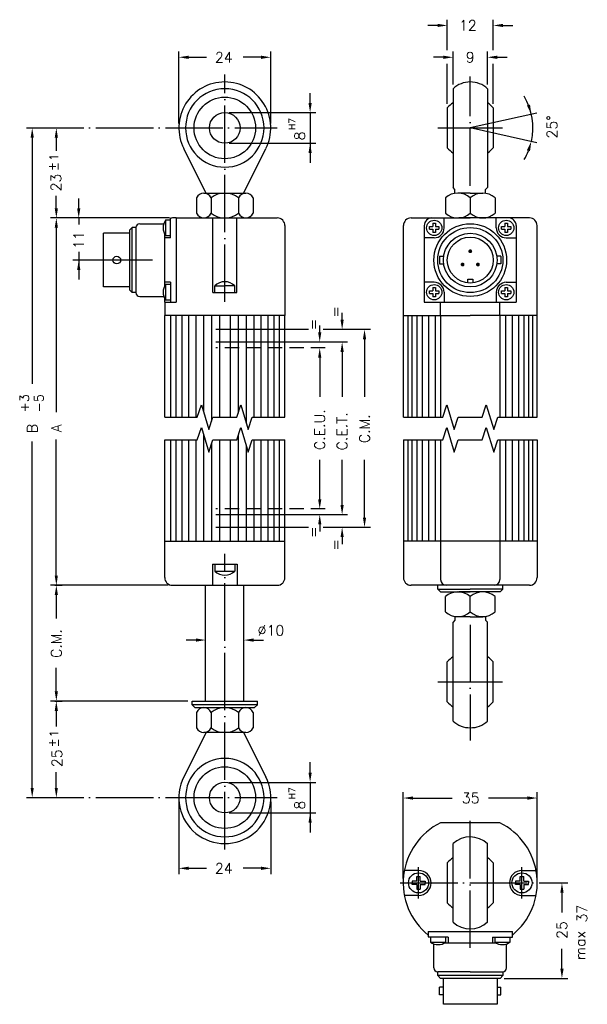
# Model space of a CAD drawing. Extents: x 3 to 102, y 33 to 204.
import ezdxf

# ---------------------------------------------------------------- set-up
doc = ezdxf.new("R2010")
doc.units = 0
doc.header["$LTSCALE"] = 10
doc.header["$MEASUREMENT"] = 0
doc.linetypes.add('HIDDEN', pattern=[0.375, 0.25, -0.125])
doc.linetypes.add('TP', pattern=[1.2, 1, -0.1, 0, -0.1])
doc.layers.get('0').update_dxf_attribs({"linetype": 'CONTINUOUS'})
doc.layers.add('QUOTE', color=7, linetype='CONTINUOUS')
doc.styles.add('DEM1', font='ROMANS', dxfattribs={"height": 1.7})
doc.styles.add('DEM2', font='romans', dxfattribs={"height": 2.8})

msp = doc.modelspace()

# ---------------------------------------------------------------- linework, layer by layer
for p, q in [((77.54, 199.09), (77.54, 204.42)), ((85.54, 199.09), (85.54, 204.42)), ((75.84, 203.42), (74.14, 203.42)), ((87.24, 203.42), (88.94, 203.42)), ((30.8, 186.33), (30.8, 198.88)), ((46.8, 186.33), (46.8, 198.88)), ((78.54, 193.16), (78.54, 198.88)), ((84.54, 193.16), (84.54, 198.88)), ((32.5, 197.88), (35.6, 197.88)), ((45.1, 197.88), (42, 197.88)), ((76.84, 197.88), (75.14, 197.88)), ((86.24, 197.88), (87.94, 197.88)), ((77.54, 189.8), (77.54, 196.72)), ((85.54, 189.8), (85.54, 196.72)), ((78.54, 192.41), (78.54, 175.2)), ((84.54, 192.41), (84.54, 175.2)), ((53.66, 189.94), (53.66, 191.63)), ((77.54, 189.05), (77.54, 182.1)), ((85.54, 189.05), (85.54, 182.1)), ((39.55, 188.24), (54.66, 188.24)), ((53.66, 188.24), (53.66, 179.51)), ((93.14, 188.15), (81.54, 185.58)), ((75.91, 185.58), (87.15, 185.58)), ((93.14, 183), (81.54, 185.58)), ((5.27, 183.88), (5.27, 141.02)), ((9.47, 183.88), (9.47, 181.6)), ((35.57, 174.24), (31.66, 181.97)), ((39.55, 182.91), (54.66, 182.91)), ((42.04, 174.24), (45.94, 181.97)), ((53.66, 181.21), (53.66, 179.51)), ((78.87, 174.86), (78.54, 175.2)), ((78.87, 174.2), (78.87, 174.86)), ((84.2, 174.86), (84.54, 175.2)), ((84.2, 174.2), (84.2, 174.86)), ((9.47, 171.61), (9.47, 173.74)), ((13.37, 171.61), (13.37, 173.31)), ((33.87, 173.41), (33.87, 170.74)), ((35.14, 174.24), (42.47, 174.24)), ((36.4, 173.41), (36.4, 170.74)), ((41.2, 173.41), (41.2, 170.74)), ((43.74, 173.41), (43.74, 170.74)), ((77.2, 173.41), (77.2, 170.74)), ((81.54, 174.24), (79.37, 174.24)), ((81.54, 174.24), (83.7, 174.24)), ((81.54, 173.41), (81.54, 170.74)), ((85.87, 173.41), (85.87, 170.74)), ((29.15, 169.91), (8.47, 169.91)), ((13.37, 169.91), (13.37, 168.76)), ((29.34, 166.44), (29.34, 169.87)), ((30.34, 169.91), (29.67, 169.91)), ((30.34, 169.91), (38.8, 169.91)), ((30.34, 169.91), (30.34, 155.24)), ((36.74, 156.91), (36.74, 169.91)), ((38.8, 169.91), (47.94, 169.91)), ((40.87, 156.91), (40.87, 169.91)), ((71.23, 169.91), (81.54, 169.91)), ((77, 168.18), (77, 169.91)), ((81.54, 169.91), (79.54, 169.91)), ((91.85, 169.91), (81.54, 169.91)), ((86.07, 168.18), (86.07, 169.91)), ((9.47, 168.21), (9.47, 136.1)), ((22.67, 168.24), (22.19, 167.76)), ((22.67, 156.91), (22.67, 168.24)), ((23.34, 168.24), (22.67, 168.24)), ((23.34, 168.24), (23.34, 156.91)), ((24, 168.91), (28.18, 168.91)), ((29.34, 169.51), (28.5, 169.51)), ((28.5, 169.51), (28.5, 166.84)), ((49.27, 168.58), (49.27, 152.91)), ((69.89, 135.25), (69.89, 168.58)), ((73.54, 168.58), (73.54, 155.24)), ((74.46, 167.95), (74.46, 168.4)), ((74.46, 168.4), (75.05, 168.4)), ((74.46, 167.95), (75.05, 167.95)), ((75.05, 168.99), (75.5, 168.99)), ((75.05, 168.99), (75.05, 168.4)), ((75.05, 167.95), (75.05, 167.37)), ((75.5, 168.99), (75.5, 168.4)), ((75.5, 168.4), (76.08, 168.4)), ((75.5, 167.95), (76.08, 167.95)), ((75.5, 167.95), (75.5, 167.37)), ((76.08, 168.4), (76.08, 167.95)), ((86.99, 167.95), (86.99, 168.4)), ((86.99, 168.4), (87.58, 168.4)), ((86.99, 167.95), (87.58, 167.95)), ((87.58, 168.99), (88.03, 168.99)), ((87.58, 168.99), (87.58, 168.4)), ((87.58, 167.95), (87.58, 167.37)), ((88.03, 168.99), (88.03, 168.4)), ((88.03, 168.4), (88.61, 168.4)), ((88.03, 167.95), (88.61, 167.95)), ((88.03, 167.95), (88.03, 167.37)), ((88.61, 168.4), (88.61, 167.95)), ((89.54, 168.58), (89.54, 155.24)), ((93.18, 135.25), (93.18, 168.58)), ((17.67, 157.91), (17.67, 167.24)), ((22.19, 167.24), (17.67, 167.24)), ((22.19, 167.76), (22.19, 157.39)), ((28.34, 158.06), (28.34, 167.1)), ((29.34, 166.44), (28.34, 166.44)), ((28.5, 166.84), (29.34, 166.84)), ((75.27, 166.44), (73.54, 166.44)), ((75.5, 167.37), (75.05, 167.37)), ((88.03, 167.37), (87.58, 167.37)), ((87.8, 166.44), (89.54, 166.44)), ((13.37, 164.01), (13.37, 159.18)), ((76.2, 163.24), (76.92, 163.24)), ((76.2, 163.24), (76.2, 161.91)), ((86.87, 163.24), (86.16, 163.24)), ((86.87, 163.24), (86.87, 161.91)), ((26.2, 162.58), (12.37, 162.58)), ((76.2, 161.91), (76.92, 161.91)), ((86.87, 161.91), (86.16, 161.91)), ((22.19, 157.91), (17.67, 157.91)), ((29.34, 158.71), (28.34, 158.71)), ((28.5, 158.31), (28.5, 155.64)), ((29.34, 158.31), (28.5, 158.31)), ((29.34, 158.71), (29.34, 155.24)), ((37.05, 158.11), (38.8, 158.11)), ((37.05, 156.91), (37.05, 158.11)), ((40.55, 158.11), (38.8, 158.11)), ((40.55, 156.91), (40.55, 158.11)), ((75.27, 158.71), (73.54, 158.71)), ((75.05, 157.79), (75.05, 157.2)), ((75.05, 157.79), (75.5, 157.79)), ((75.5, 157.79), (75.5, 157.2)), ((81.1, 159.27), (81.97, 159.27)), ((81.1, 158.6), (81.1, 159.27)), ((81.97, 159.27), (81.97, 158.6)), ((87.58, 157.79), (88.03, 157.79)), ((87.58, 157.79), (87.58, 157.2)), ((87.8, 158.71), (89.54, 158.71)), ((88.03, 157.79), (88.03, 157.2)), ((22.67, 156.91), (22.19, 157.39)), ((23.34, 156.91), (22.67, 156.91)), ((24, 156.24), (28.18, 156.24)), ((36.74, 156.91), (40.87, 156.91)), ((74.46, 157.2), (75.05, 157.2)), ((74.46, 156.75), (74.46, 157.2)), ((74.46, 156.75), (75.05, 156.75)), ((75.05, 156.75), (75.05, 156.17)), ((75.5, 156.17), (75.05, 156.17)), ((75.5, 157.2), (76.08, 157.2)), ((75.5, 156.75), (75.5, 156.17)), ((75.5, 156.75), (76.08, 156.75)), ((76.08, 157.2), (76.08, 156.75)), ((77, 156.98), (77, 155.24)), ((86.07, 156.98), (86.07, 155.24)), ((86.99, 156.75), (86.99, 157.2)), ((86.99, 157.2), (87.58, 157.2)), ((86.99, 156.75), (87.58, 156.75)), ((87.58, 156.75), (87.58, 156.17)), ((88.03, 156.17), (87.58, 156.17)), ((88.03, 157.2), (88.61, 157.2)), ((88.03, 156.75), (88.61, 156.75)), ((88.03, 156.75), (88.03, 156.17)), ((88.61, 157.2), (88.61, 156.75)), ((28.34, 155.24), (28.34, 155.9)), ((28.34, 155.24), (30.34, 155.24)), ((28.34, 155.24), (28.34, 152.91)), ((28.5, 155.64), (29.34, 155.64)), ((73.54, 155.24), (89.54, 155.24)), ((76.38, 152.91), (76.38, 155.24)), ((86.69, 152.91), (86.69, 155.24)), ((28.34, 135.25), (28.34, 152.91)), ((49.27, 152.91), (28.34, 152.91)), ((29.35, 152.91), (29.35, 135.25)), ((30.28, 152.91), (30.28, 135.25)), ((31.34, 152.91), (31.34, 135.25)), ((32.51, 152.91), (32.51, 135.25)), ((33.76, 152.91), (33.76, 135.25)), ((35.09, 152.91), (35.09, 136.14)), ((36.48, 152.91), (36.48, 134.55)), ((37.89, 152.91), (37.89, 135.25)), ((39.72, 152.91), (39.72, 135.25)), ((41.13, 152.91), (41.13, 135.95)), ((42.51, 152.91), (42.51, 134.36)), ((43.84, 152.91), (43.84, 135.25)), ((45.1, 152.91), (45.1, 135.25)), ((46.27, 152.91), (46.27, 135.25)), ((47.32, 152.91), (47.32, 135.25)), ((48.26, 152.91), (48.26, 135.25)), ((49.27, 135.25), (49.27, 152.91)), ((59.23, 151.79), (59.23, 153.4)), ((69.89, 152.91), (81.54, 152.91)), ((70.67, 152.91), (70.67, 135.25)), ((71.39, 152.91), (71.39, 135.25)), ((72.21, 152.91), (72.21, 135.25)), ((73.16, 152.91), (73.16, 135.25)), ((74.24, 152.91), (74.24, 135.25)), ((75.42, 152.91), (75.42, 135.25)), ((76.38, 152.91), (76.38, 135.25)), ((93.18, 152.91), (81.54, 152.91)), ((86.69, 152.91), (86.69, 135.25)), ((87.66, 152.91), (87.66, 135.25)), ((88.84, 152.91), (88.84, 135.25)), ((89.91, 152.91), (89.91, 135.25)), ((90.87, 152.91), (90.87, 135.25)), ((91.69, 152.91), (91.69, 135.25)), ((92.4, 152.91), (92.4, 135.25)), ((55.33, 149.59), (55.33, 151.2)), ((53.39, 150.5), (37.25, 150.5)), ((64.19, 150.5), (55.95, 150.5)), ((63.13, 149.2), (63.13, 138.75)), ((55.33, 145.82), (55.33, 138.75)), ((59.23, 147.07), (59.23, 138.75)), ((35.09, 132.2), (35.09, 113.65)), ((41.13, 132.01), (41.13, 113.65)), ((5.27, 70.72), (5.27, 130.98)), ((9.47, 107.68), (9.47, 131.33)), ((28.34, 107.31), (28.34, 131.31)), ((29.35, 131.31), (29.35, 113.65)), ((30.28, 131.31), (30.28, 113.65)), ((31.34, 131.31), (31.34, 113.65)), ((32.51, 131.31), (32.51, 113.65)), ((33.76, 131.31), (33.76, 113.65)), ((36.48, 130.6), (36.48, 113.65)), ((37.89, 131.31), (37.89, 113.65)), ((39.72, 131.31), (39.72, 113.65)), ((42.51, 130.41), (42.51, 113.65)), ((43.84, 131.31), (43.84, 113.65)), ((45.1, 131.31), (45.1, 113.65)), ((46.27, 131.31), (46.27, 113.65)), ((47.32, 131.31), (47.32, 113.65)), ((48.26, 131.31), (48.26, 113.65)), ((49.27, 107.31), (49.27, 131.31)), ((69.89, 131.31), (69.89, 107.31)), ((70.67, 131.31), (70.67, 113.65)), ((71.39, 131.31), (71.39, 113.65)), ((72.21, 131.31), (72.21, 113.65)), ((73.16, 131.31), (73.16, 113.65)), ((74.24, 131.31), (74.24, 113.65)), ((75.42, 131.31), (75.42, 113.65)), ((76.38, 131.31), (76.38, 113.65)), ((86.69, 131.31), (86.69, 113.65)), ((87.66, 131.31), (87.66, 113.65)), ((88.84, 131.31), (88.84, 113.65)), ((89.91, 131.31), (89.91, 113.65)), ((90.87, 131.31), (90.87, 113.65)), ((91.69, 131.31), (91.69, 113.65)), ((92.4, 131.31), (92.4, 113.65)), ((93.18, 131.31), (93.18, 107.31)), ((55.33, 120.56), (55.33, 127.81)), ((59.23, 119.56), (59.23, 127.81)), ((63.13, 117.18), (63.13, 127.81)), ((55.33, 116.96), (55.33, 115.36)), ((53.39, 116.06), (37.25, 116.06)), ((64.19, 116.06), (55.95, 116.06)), ((28.34, 113.65), (49.27, 113.65)), ((59.23, 114.76), (59.23, 113.16)), ((93.18, 113.65), (69.89, 113.65)), ((76.38, 113.65), (76.38, 106.98)), ((86.69, 113.65), (86.69, 106.98)), ((36.64, 109.65), (36.64, 105.98)), ((36.64, 109.65), (40.97, 109.65)), ((37.05, 109.65), (37.05, 108.45)), ((37.05, 108.45), (40.55, 108.45)), ((40.55, 109.65), (40.55, 108.45)), ((40.97, 109.65), (40.97, 105.98)), ((28.92, 105.98), (8.47, 105.98)), ((9.22, 105.98), (10.47, 105.98)), ((29.67, 105.98), (47.94, 105.98)), ((35.47, 85.82), (35.47, 105.98)), ((42.13, 85.82), (42.13, 105.98)), ((91.85, 105.98), (71.23, 105.98)), ((75.87, 105.31), (75.87, 105.98)), ((75.87, 105.31), (76.34, 104.85)), ((75.87, 105.31), (81.54, 105.31)), ((76.34, 104.85), (81.54, 104.85)), ((81.54, 104.85), (79.54, 104.85)), ((87.2, 105.31), (81.54, 105.31)), ((86.74, 104.85), (81.54, 104.85)), ((87.2, 105.31), (86.74, 104.85)), ((87.2, 105.31), (87.2, 105.98)), ((9.47, 104.28), (9.47, 100.17)), ((77.2, 101.35), (77.2, 104.01)), ((81.54, 101.35), (81.54, 104.01)), ((85.87, 101.35), (85.87, 104.01)), ((78.87, 99.89), (78.54, 99.56)), ((78.54, 82.35), (78.54, 99.56)), ((78.87, 100.55), (78.87, 99.89)), ((81.54, 100.51), (79.37, 100.51)), ((81.54, 100.51), (83.7, 100.51)), ((84.2, 100.55), (84.2, 99.89)), ((84.2, 99.89), (84.54, 99.56)), ((84.54, 82.35), (84.54, 99.56)), ((33.77, 96.44), (32.07, 96.44)), ((43.83, 96.44), (45.53, 96.44)), ((77.54, 85.7), (77.54, 92.66)), ((85.54, 85.7), (85.54, 92.66)), ((9.47, 87.52), (9.47, 91.63)), ((75.91, 89.18), (87.15, 89.18)), ((32.39, 85.82), (8.47, 85.82)), ((9.22, 85.82), (10.47, 85.82)), ((33.14, 85.82), (44.47, 85.82)), ((33.14, 85.15), (33.14, 85.82)), ((44.47, 85.15), (44.47, 85.82)), ((9.47, 84.12), (9.47, 81.4)), ((44.47, 85.15), (33.14, 85.15)), ((33.14, 85.15), (33.6, 84.68)), ((33.6, 84.68), (44, 84.68)), ((44.47, 85.15), (44, 84.68)), ((33.87, 83.85), (33.87, 81.18)), ((36.4, 83.85), (36.4, 81.18)), ((41.2, 83.85), (41.2, 81.18)), ((43.74, 83.85), (43.74, 81.18)), ((35.57, 80.35), (31.66, 72.62)), ((42.47, 80.35), (35.14, 80.35)), ((42.04, 80.35), (45.94, 72.62)), ((53.66, 73.38), (53.66, 75.17)), ((9.47, 70.72), (9.47, 73.46)), ((39.55, 71.68), (54.66, 71.68)), ((53.66, 71.68), (53.66, 62.95)), ((69.87, 54.93), (69.87, 69.95)), ((71.57, 68.95), (78.38, 68.95)), ((91.5, 68.95), (84.69, 68.95)), ((93.2, 54.93), (93.2, 69.95)), ((30.8, 68.27), (30.8, 55.72)), ((46.8, 68.27), (46.8, 55.72)), ((39.55, 66.35), (54.66, 66.35)), ((86.69, 64.65), (76.38, 64.65)), ((78.54, 47.35), (78.54, 61.01)), ((84.54, 47.35), (84.54, 61.01)), ((32.5, 56.72), (35.6, 56.72)), ((45.1, 56.72), (42, 56.72)), ((72.54, 51.48), (72.54, 56.89)), ((72.54, 51.48), (72.54, 56.89)), ((77.54, 57.66), (77.54, 50.7)), ((85.54, 57.66), (85.54, 50.7)), ((90.54, 51.48), (90.54, 56.89)), ((72.54, 56.35), (70.07, 56.35)), ((72.24, 54.48), (72.24, 55.3)), ((72.24, 55.3), (72.84, 55.3)), ((72.84, 54.48), (72.84, 55.3)), ((90.24, 55.3), (90.84, 55.3)), ((90.24, 54.48), (90.24, 55.3)), ((90.54, 56.35), (93, 56.35)), ((90.84, 54.48), (90.84, 55.3)), ((71.42, 54.48), (71.42, 54.18)), ((72.24, 54.48), (71.42, 54.48)), ((71.42, 53.88), (71.42, 54.18)), ((72.24, 53.88), (71.42, 53.88)), ((72.24, 53.88), (72.24, 53.06)), ((72.84, 54.48), (73.66, 54.48)), ((72.84, 53.88), (73.66, 53.88)), ((72.84, 53.88), (72.84, 53.06)), ((73.66, 54.48), (73.66, 54.18)), ((73.66, 53.88), (73.66, 54.18)), ((90.24, 54.48), (89.42, 54.48)), ((89.42, 54.48), (89.42, 54.18)), ((89.42, 53.88), (89.42, 54.18)), ((90.24, 53.88), (89.42, 53.88)), ((90.24, 53.88), (90.24, 53.06)), ((90.84, 54.48), (91.66, 54.48)), ((90.84, 53.88), (90.84, 53.06)), ((90.84, 53.88), (91.66, 53.88)), ((91.66, 54.48), (91.66, 54.18)), ((91.66, 53.88), (91.66, 54.18)), ((72.54, 52.01), (70.07, 52.01)), ((72.24, 53.06), (72.84, 53.06)), ((90.24, 53.06), (90.84, 53.06)), ((90.54, 52.01), (93, 52.01)), ((97.5, 52.48), (97.5, 49.03)), ((74.2, 45.71), (88.87, 45.71)), ((74.2, 45.71), (74.2, 45.05)), ((77.67, 44.71), (74.25, 44.71)), ((74.6, 44.71), (74.6, 43.88)), ((77.27, 43.88), (77.27, 44.71)), ((77.67, 44.71), (77.67, 43.71)), ((85.4, 44.71), (85.4, 43.71)), ((85.4, 44.71), (88.87, 44.71)), ((85.8, 44.71), (85.8, 43.88)), ((88.47, 43.88), (88.47, 44.71)), ((88.87, 44.71), (88.87, 45.71)), ((74.6, 43.88), (77.27, 43.88)), ((75.2, 39.38), (75.2, 43.56)), ((86.06, 43.71), (77.02, 43.71)), ((85.8, 43.88), (88.47, 43.88)), ((87.87, 39.38), (87.87, 43.56)), ((97.5, 39.26), (97.5, 42.72)), ((75.87, 38.05), (75.87, 38.71)), ((81.54, 38.71), (75.87, 38.71)), ((87.2, 38.05), (75.87, 38.05)), ((75.87, 38.05), (76.35, 37.56)), ((81.54, 38.71), (87.2, 38.71)), ((87.2, 38.05), (86.72, 37.56)), ((87.2, 38.71), (87.2, 38.05)), ((76.2, 34.71), (76.2, 36.05)), ((76.87, 36.05), (76.2, 36.05)), ((86.72, 37.56), (76.35, 37.56)), ((76.87, 33.05), (76.87, 37.56)), ((86.2, 37.56), (86.2, 33.05)), ((86.2, 36.05), (86.87, 36.05)), ((86.87, 34.71), (86.87, 36.05)), ((87.47, 37.56), (98.5, 37.56)), ((76.87, 34.71), (76.2, 34.71)), ((86.2, 34.71), (86.87, 34.71)), ((86.2, 33.05), (76.87, 33.05))]:
    msp.add_line(p, q)
at = {"linetype": 'TP'}
for p, q in [((38.8, 155.31), (38.8, 194.87)), ((81.54, 175.53), (81.54, 194.52)), ((4.27, 185.58), (47.93, 185.58)), ((38.8, 60.02), (38.8, 111.45)), ((81.54, 99.07), (81.54, 78.99)), ((4.27, 69.02), (47.93, 69.02)), ((81.54, 42.86), (81.54, 65.63)), ((69.36, 54.18), (98.5, 54.18))]:
    msp.add_line(p, q, dxfattribs=at)
at = {"linetype": 'Continuous'}
for p, q in [((60.19, 148.3), (37.25, 148.3)), ((60.19, 118.26), (37.25, 118.26))]:
    msp.add_line(p, q, dxfattribs=at)
at = {"linetype": 'HIDDEN'}
for p, q in [((56.3, 147.3), (37.25, 147.3)), ((56.3, 119.26), (37.25, 119.26))]:
    msp.add_line(p, q, dxfattribs=at)
at = {"const_width": 0.333}
for points in [[(81.54, 163.95, 1), (81.54, 164.28, 1)], [(80.2, 161.64, 1), (80.2, 161.97, 1)], [(82.87, 161.64, 1), (82.87, 161.97, 1)]]:
    msp.add_lwpolyline(points, format="xyb", close=True, dxfattribs=at)
for points in [[(28.34, 135.25), (34.02, 135.25), (34.72, 137.38), (36.01, 133.12), (36.7, 135.25), (40.9, 135.25), (41.59, 137.38), (42.89, 133.12), (43.58, 135.25), (49.27, 135.25)], [(69.89, 135.25), (76.76, 135.25), (77.45, 137.38), (78.75, 133.12), (79.44, 135.25), (83.64, 135.25), (84.33, 137.38), (85.62, 133.12), (86.32, 135.25), (93.18, 135.25)], [(28.34, 131.31), (34.02, 131.31), (34.72, 133.44), (36.01, 129.17), (36.7, 131.31), (40.9, 131.31), (41.59, 133.44), (42.89, 129.17), (43.58, 131.31), (49.27, 131.31)], [(69.89, 131.31), (76.76, 131.31), (77.45, 133.44), (78.75, 129.17), (79.44, 131.31), (83.64, 131.31), (84.33, 133.44), (85.62, 129.17), (86.32, 131.31), (93.18, 131.31)]]:
    msp.add_lwpolyline(points)
for centre, radius in [((38.8, 185.58), 5.36), ((38.8, 185.58), 2.67), ((75.27, 168.18), 1.33), ((81.54, 162.58), 6.33), ((81.54, 162.58), 5.67), ((87.8, 168.18), 1.33), ((81.54, 162.58), 4.67), ((81.54, 162.58), 4), ((20, 162.58), 0.667), ((75.27, 156.98), 1.33), ((87.8, 156.98), 1.33), ((38.8, 69.02), 5.36), ((38.8, 69.02), 2.67), ((72.54, 54.18), 1.75), ((90.54, 54.18), 1.75)]:
    msp.add_circle(centre, radius)
for centre, radius, start, end in [((38.8, 185.58), 8, 90, 206.8007), ((38.8, 185.58), 6.83, 90, 270), ((38.8, 185.58), 8, 333.1993, 90), ((38.8, 185.58), 6.83, 270, 90), ((81.51, 189.21), 4.37, 89.6237, 132.8773), ((81.57, 189.21), 4.37, 47.1227, 90.3763), ((81.54, 185.58), 10.89, 347.5, 30.4092), ((81.54, 185.58), 5.3, 124.4744, 139.0006), ((81.54, 185.58), 5.3, 40.9994, 55.5256), ((81.54, 185.58), 5.3, 220.9994, 235.5256), ((81.54, 185.58), 5.3, 304.4744, 319.0006), ((81.54, 185.58), 10.89, 329.5908, 338.5454), ((35.14, 172.86), 1.38, 23.3186, 156.6814), ((38.8, 170.37), 3.87, 51.7037, 128.2963), ((42.47, 172.86), 1.38, 23.3186, 156.6814), ((79.37, 171.01), 3.23, 47.925, 132.075), ((83.7, 171.01), 3.23, 47.925, 132.075), ((29.67, 168.58), 1.33, 90, 104.4775), ((35.14, 171.29), 1.38, 203.3186, 336.6814), ((38.8, 173.78), 3.87, 231.7037, 308.2963), ((42.47, 171.29), 1.38, 203.3186, 336.6814), ((47.94, 168.58), 1.33, 359.9999, 90), ((71.23, 168.58), 1.33, 90, 180), ((74.87, 168.58), 1.33, 90, 180), ((79.37, 173.14), 3.23, 227.925, 312.075), ((83.7, 173.14), 3.23, 227.925, 312.075), ((88.2, 168.58), 1.33, 0, 90), ((91.85, 168.58), 1.33, 0, 90), ((24, 168.24), 0.667, 90, 180), ((30.25, 168.18), 2.2, 142.7093, 217.2907), ((75.27, 168.18), 1.73, 270, 0), ((87.8, 168.18), 1.73, 180, 270), ((30.25, 156.98), 2.2, 142.7093, 217.2907), ((38.8, 156.27), 2.54, 46.4161, 133.5839), ((75.27, 156.98), 1.73, 0, 90), ((87.8, 156.98), 1.73, 90, 180), ((24, 156.91), 0.667, 180, 270), ((38.8, 110.29), 2.54, 226.4161, 313.5839), ((29.67, 107.31), 1.33, 180, 270), ((47.94, 107.31), 1.33, 270, 0), ((71.23, 107.31), 1.33, 180, 270), ((77.38, 106.98), 1, 180, 270), ((85.69, 106.98), 1, 270, 0), ((91.85, 107.31), 1.33, 270, 0), ((79.37, 101.61), 3.23, 47.925, 132.075), ((83.7, 101.61), 3.23, 47.925, 132.075), ((79.37, 103.75), 3.23, 227.925, 312.075), ((83.7, 103.75), 3.23, 227.925, 312.075), ((81.54, 89.18), 5.3, 124.4744, 139.0006), ((81.54, 89.18), 5.3, 40.9994, 55.5256), ((81.54, 89.18), 5.3, 220.9994, 235.5256), ((81.54, 89.18), 5.3, 304.4744, 319.0006), ((35.14, 83.3), 1.38, 23.3186, 156.6814), ((38.8, 80.81), 3.87, 51.7037, 128.2963), ((42.47, 83.3), 1.38, 23.3186, 156.6814), ((81.51, 85.55), 4.37, 227.1227, 270.3763), ((81.57, 85.55), 4.37, 269.6237, 312.8773), ((35.14, 81.73), 1.38, 203.3186, 336.6814), ((38.8, 84.22), 3.87, 231.7037, 308.2963), ((42.47, 81.73), 1.38, 203.3186, 336.6814), ((38.8, 69.02), 6.83, 90, 270), ((38.8, 69.02), 6.83, 270, 90), ((38.8, 69.02), 8, 153.1993, 26.8007), ((81.54, 54.18), 11.67, 116.215, 231.0552), ((81.54, 54.18), 11.67, 308.9448, 63.785), ((81.51, 57.81), 4.37, 46.0868, 132.8773), ((81.54, 54.18), 5.3, 124.4744, 139.0006), ((81.54, 54.18), 5.3, 40.9994, 55.5256), ((72.54, 54.18), 2.17, 270, 90), ((90.54, 54.18), 2.17, 90, 270), ((81.54, 54.18), 5.3, 220.9994, 235.5256), ((81.54, 54.18), 5.3, 304.4744, 319.0006), ((81.51, 50.55), 4.37, 227.1227, 313.9132), ((75.54, 45.05), 1.33, 180, 194.4775), ((75.94, 45.63), 2.2, 232.7093, 307.2907), ((87.14, 45.63), 2.2, 232.7093, 307.2907), ((75.87, 39.38), 0.667, 180, 270), ((87.2, 39.38), 0.667, 270, 0)]:
    msp.add_arc(centre, radius, start, end)
for points in [[(75.84, 203.7), (75.84, 203.14), (77.54, 203.42)], [(87.24, 203.7), (87.24, 203.14), (85.54, 203.42)], [(32.5, 198.16), (32.5, 197.59), (30.8, 197.88)], [(45.1, 198.16), (45.1, 197.59), (46.8, 197.88)], [(76.84, 198.16), (76.84, 197.59), (78.54, 197.88)], [(86.24, 198.16), (86.24, 197.59), (84.54, 197.88)], [(53.94, 189.94), (53.37, 189.94), (53.66, 188.24)], [(91.4, 189.48), (91.94, 189.64), (92.17, 187.93)], [(5.55, 183.88), (4.99, 183.88), (5.27, 185.58)], [(9.75, 183.88), (9.19, 183.88), (9.47, 185.58)], [(53.94, 181.21), (53.37, 181.21), (53.66, 182.91)], [(91.4, 181.68), (91.94, 181.51), (92.17, 183.22)], [(9.75, 171.61), (9.19, 171.61), (9.47, 169.91)], [(13.65, 171.61), (13.09, 171.61), (13.37, 169.91)], [(9.75, 168.21), (9.19, 168.21), (9.47, 169.91)], [(13.65, 160.88), (13.09, 160.88), (13.37, 162.58)], [(59.51, 152.2), (58.95, 152.2), (59.23, 150.5)], [(55.61, 150), (55.05, 150), (55.33, 148.3)], [(63.41, 148.8), (62.85, 148.8), (63.13, 150.5)], [(59.51, 146.6), (58.95, 146.6), (59.23, 148.3)], [(55.61, 145.6), (55.05, 145.6), (55.33, 147.3)], [(55.61, 120.96), (55.05, 120.96), (55.33, 119.26)], [(59.51, 119.96), (58.95, 119.96), (59.23, 118.26)], [(55.61, 116.56), (55.05, 116.56), (55.33, 118.26)], [(63.41, 117.76), (62.85, 117.76), (63.13, 116.06)], [(59.51, 114.36), (58.95, 114.36), (59.23, 116.06)], [(9.75, 107.68), (9.19, 107.68), (9.47, 105.98)], [(9.75, 104.28), (9.19, 104.28), (9.47, 105.98)], [(33.77, 96.16), (33.77, 96.73), (35.47, 96.44)], [(43.83, 96.16), (43.83, 96.73), (42.13, 96.44)], [(9.75, 87.52), (9.19, 87.52), (9.47, 85.82)], [(9.75, 84.12), (9.19, 84.12), (9.47, 85.82)], [(53.94, 73.38), (53.37, 73.38), (53.66, 71.68)], [(5.55, 70.72), (4.99, 70.72), (5.27, 69.02)], [(9.75, 70.72), (9.19, 70.72), (9.47, 69.02)], [(71.57, 69.23), (71.57, 68.66), (69.87, 68.95)], [(91.5, 69.23), (91.5, 68.66), (93.2, 68.95)], [(53.94, 64.65), (53.37, 64.65), (53.66, 66.35)], [(32.5, 57), (32.5, 56.43), (30.8, 56.72)], [(45.1, 57), (45.1, 56.43), (46.8, 56.72)], [(97.79, 52.48), (97.22, 52.48), (97.5, 54.18)], [(97.79, 39.26), (97.22, 39.26), (97.5, 37.56)]]:
    msp.add_solid(points)

# ---------------------------------------------------------------- texts
at = {"style": 'DEM2'}
for s, p in [('12', (79.58, 202.52)), ('24', (37.08, 196.97)), ('9', (80.75, 196.98)), ('%%c10', (44.52, 97.23)), ('35', (80.08, 68.05)), ('24', (37.08, 55.81))]:
    msp.add_text(s, height=1.8, dxfattribs=at).set_placement(p)
for s, height, style, p in [('H7', 1.148, 'DEM1', (51.07, 185.22)), ('25%%D', 1.8, 'DEM2', (96.67, 183.75)), ('8', 1.8, 'DEM2', (52.75, 183.41)), ('23', 1.8, 'DEM2', (10.31, 174.53)), ('11', 1.8, 'DEM2', (14.27, 164.51)), ('=', 1.8, 'DEM2', (59, 152.58)), ('=', 1.8, 'DEM2', (55.1, 150.38)), ('+3', 1.591, 'DEM2', (4.71, 136.08)), ('-5', 1.591, 'DEM2', (7.23, 136.08)), ('C.E.U.', 1.8, 'DEM2', (56.23, 129.51)), ('C.E.T.', 1.8, 'DEM2', (60.13, 129.45)), ('C.M.', 1.8, 'DEM2', (64.03, 130.71)), ('B', 1.8, 'DEM2', (6.17, 132.44)), ('A', 1.8, 'DEM2', (10.37, 132.61)), ('=', 1.8, 'DEM2', (55.1, 114.21)), ('=', 1.8, 'DEM2', (59, 112.01)), ('C.M.', 1.8, 'DEM2', (10.37, 93.33)), ('25', 1.8, 'DEM2', (10.47, 74.32)), ('H7', 1.148, 'DEM1', (51.07, 68.75)), ('8', 1.8, 'DEM2', (52.75, 66.94)), ('37', 1.8, 'DEM2', (101.89, 47.28)), ('25', 1.8, 'DEM2', (98.4, 44.42)), ('max', 1.8, 'DEM2', (101.57, 40.72))]:
    msp.add_text(s, height=height, rotation=90, dxfattribs=dict(style=style)).set_placement(p)
at = {"layer": 'QUOTE', "style": 'DEM1'}
for s, height, p in [('1', 1.49, (9.77, 179.84)), ('+', 1.34, (9.36, 178.13)), ('-', 1.34, (10.39, 178.13)), ('1', 1.49, (9.81, 79.51)), ('+', 1.34, (9.4, 77.81)), ('-', 1.34, (10.43, 77.81))]:
    msp.add_text(s, height=height, rotation=90, dxfattribs=at).set_placement(p)

doc.saveas('drawing.dxf')
